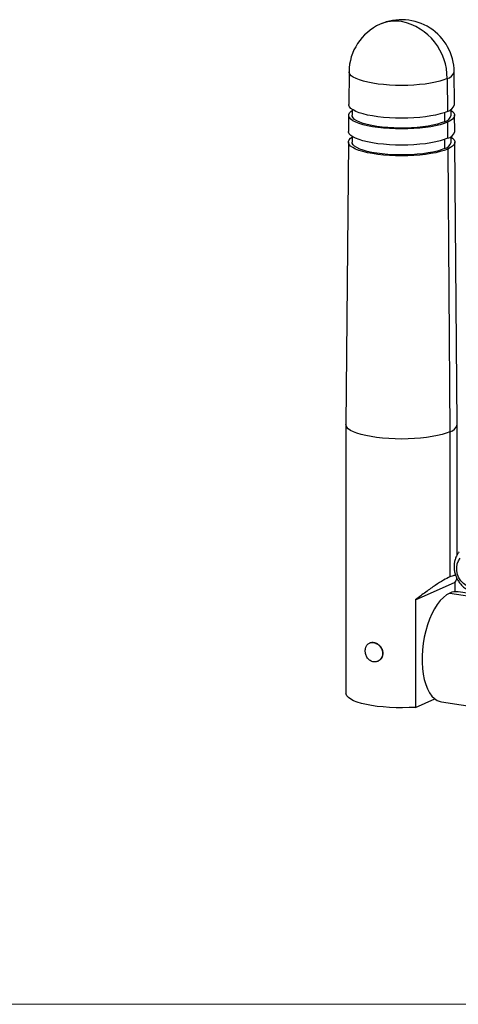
# Model space of a CAD drawing. Header units: millimetres. Extents: x 0 to 415, y 0 to 292.
# Tile 4 of 11: x 131 to 170, y 5 to 93. Entities that reach past the tile are written whole.
import ezdxf

# ---------------------------------------------------------------- set-up
doc = ezdxf.new("R2010")
doc.units = ezdxf.units.MM

msp = doc.modelspace()

# ---------------------------------------------------------------- linework, layer by layer
at = {"color": 7, "linetype": 'Continuous', "lineweight": 25}
for p, q in [((160.202, 88.783), (160.176, 85.847)), ((169.677, 85.847), (169.651, 88.783)), ((169.018, 88.169), (169.04, 85.229)), ((160.476, 85.414), (160.476, 84.878)), ((168.78, 85.125), (168.78, 84.302)), ((169.377, 84.878), (169.377, 85.414)), ((160.168, 84.881), (160.155, 83.432)), ((169.048, 84.262), (169.058, 82.812)), ((169.698, 83.432), (169.685, 84.881)), ((160.147, 82.466), (159.926, 57.086)), ((160.476, 82.984), (160.476, 82.463)), ((168.78, 82.701), (168.78, 81.887)), ((169.377, 82.463), (169.377, 82.984)), ((169.926, 57.086), (169.706, 82.466)), ((169.066, 81.845), (169.257, 56.436)), ((159.926, 57.083), (159.926, 32.935)), ((169.926, 45.401), (169.926, 57.083)), ((169.257, 56.436), (169.257, 43.396)), ((166.172, 41.341), (169.743, 42.942)), ((169.743, 42.073), (169.743, 42.942)), ((169.257, 41.948), (180.38, 40.285)), ((180.506, 40.492), (169.995, 42.063)), ((166.172, 41.341), (166.172, 31.682)), ((162.068, 37.47), (162.032, 37.454)), ((163.247, 36.546), (163.221, 36.535)), ((162.768, 35.811), (162.804, 35.827)), ((166.172, 31.682), (167.897, 32.455)), ((168.518, 32.173), (179.162, 30.582))]:
    msp.add_line(p, q, dxfattribs=at)
at = {"color": 7, "linetype": 'Continuous', "lineweight": 18}
msp.add_line((5, 5), (415, 5), dxfattribs=at)
at = {"color": 7, "linetype": 'Continuous', "lineweight": 25, "flags": 128}
for points in [[(169.018, 88.169), (168.716, 88.05), (168.363, 87.941), (167.963, 87.843), (167.523, 87.758), (167.047, 87.687), (166.542, 87.631), (166.016, 87.59), (165.475, 87.565), (164.926, 87.557), (164.378, 87.565), (163.837, 87.59), (163.31, 87.631), (162.806, 87.687), (162.33, 87.758), (161.889, 87.843), (161.49, 87.941), (161.137, 88.05), (160.835, 88.169), (160.588, 88.296), (160.4, 88.429), (160.273, 88.568), (160.21, 88.709), (160.202, 88.783)], [(169.04, 85.229), (168.737, 85.11), (168.382, 85), (167.98, 84.902), (167.537, 84.817), (167.058, 84.745), (166.551, 84.689), (166.022, 84.648), (165.478, 84.623), (164.926, 84.614), (164.375, 84.623), (163.831, 84.648), (163.302, 84.689), (162.794, 84.745), (162.316, 84.817), (161.873, 84.902), (161.471, 85), (161.116, 85.11), (160.813, 85.229), (160.565, 85.357), (160.376, 85.491), (160.248, 85.63), (160.184, 85.772), (160.176, 85.847)], [(169.048, 84.262), (168.743, 84.142), (168.388, 84.033), (167.985, 83.934), (167.541, 83.849), (167.062, 83.777), (166.554, 83.721), (166.024, 83.68), (165.479, 83.655), (164.926, 83.646), (164.374, 83.655), (163.829, 83.68), (163.299, 83.721), (162.791, 83.777), (162.311, 83.849), (161.868, 83.934), (161.465, 84.033), (161.109, 84.142), (160.805, 84.262), (160.557, 84.39), (160.368, 84.525), (160.24, 84.664), (160.176, 84.806), (160.176, 84.95), (160.24, 85.092), (160.368, 85.231), (160.476, 85.314)], [(169.377, 85.314), (169.485, 85.231), (169.613, 85.092), (169.677, 84.95), (169.677, 84.806), (169.613, 84.664), (169.485, 84.525), (169.296, 84.39), (169.048, 84.262)], [(168.78, 84.302), (168.484, 84.186), (168.136, 84.08), (167.741, 83.986), (167.305, 83.904), (166.834, 83.837), (166.336, 83.785), (165.817, 83.749), (165.285, 83.73), (164.747, 83.727), (164.213, 83.741), (163.688, 83.772), (163.182, 83.818), (162.701, 83.88), (162.253, 83.957), (161.844, 84.047), (161.479, 84.15), (161.165, 84.262), (160.906, 84.384), (160.705, 84.513), (160.566, 84.648), (160.491, 84.785), (160.476, 84.878)], [(169.058, 82.812), (168.754, 82.692), (168.397, 82.582), (167.993, 82.483), (167.548, 82.397), (167.068, 82.326), (166.558, 82.269), (166.027, 82.227), (165.48, 82.203), (164.926, 82.194), (164.372, 82.203), (163.826, 82.227), (163.295, 82.269), (162.785, 82.326), (162.305, 82.397), (161.859, 82.483), (161.456, 82.582), (161.099, 82.692), (160.794, 82.812), (160.545, 82.94), (160.356, 83.075), (160.228, 83.215), (160.163, 83.357), (160.155, 83.432)], [(169.066, 81.845), (168.76, 81.724), (168.403, 81.614), (167.999, 81.516), (167.553, 81.43), (167.072, 81.358), (166.561, 81.301), (166.029, 81.259), (165.481, 81.234), (164.926, 81.226), (164.372, 81.234), (163.824, 81.259), (163.292, 81.301), (162.781, 81.358), (162.3, 81.43), (161.854, 81.516), (161.45, 81.614), (161.093, 81.724), (160.787, 81.845), (160.538, 81.973), (160.348, 82.108), (160.219, 82.248), (160.155, 82.391), (160.155, 82.535), (160.219, 82.678), (160.348, 82.818), (160.476, 82.914)], [(168.78, 81.887), (168.484, 81.771), (168.136, 81.665), (167.741, 81.571), (167.305, 81.49), (166.834, 81.423), (166.336, 81.371), (165.817, 81.335), (165.285, 81.315), (164.747, 81.312), (164.213, 81.326), (163.688, 81.357), (163.182, 81.404), (162.701, 81.466), (162.253, 81.542), (161.844, 81.632), (161.479, 81.735), (161.165, 81.848), (160.906, 81.969), (160.705, 82.098), (160.566, 82.233), (160.491, 82.37), (160.476, 82.463)], [(169.377, 82.914), (169.505, 82.818), (169.633, 82.678), (169.698, 82.535), (169.698, 82.391), (169.633, 82.248), (169.505, 82.108), (169.315, 81.973), (169.066, 81.845)], [(169.257, 56.436), (168.937, 56.311), (168.563, 56.195), (168.14, 56.092), (167.674, 56.002), (167.17, 55.927), (166.637, 55.867), (166.079, 55.824), (165.507, 55.798), (164.926, 55.789), (164.346, 55.798), (163.773, 55.824), (163.216, 55.867), (162.682, 55.927), (162.179, 56.002), (161.712, 56.092), (161.29, 56.195), (160.916, 56.311), (160.596, 56.436), (160.335, 56.571), (160.136, 56.712), (160.002, 56.859), (159.935, 57.008), (159.926, 57.086)], [(172.263, 42.848), (172.061, 42.658), (171.822, 42.524), (171.558, 42.454), (171.278, 42.449), (170.997, 42.511), (170.724, 42.636), (170.474, 42.82), (170.256, 43.053), (170.081, 43.326), (169.955, 43.627), (169.885, 43.942), (169.873, 44.259), (169.92, 44.563), (170.024, 44.84), (170.18, 45.079)], [(169.257, 41.948), (168.966, 41.785), (168.68, 41.559), (168.401, 41.273), (168.135, 40.931), (167.883, 40.537), (167.65, 40.097), (167.438, 39.617), (167.251, 39.103), (167.091, 38.562), (166.961, 38.002), (166.862, 37.429), (166.795, 36.853), (166.761, 36.28), (166.761, 35.718), (166.795, 35.176), (166.862, 34.659), (166.961, 34.176), (167.091, 33.733), (167.251, 33.335), (167.438, 32.988), (167.65, 32.698), (167.883, 32.467), (168.135, 32.299), (168.401, 32.196), (168.518, 32.173)], [(166.172, 31.682), (165.597, 31.653), (165.012, 31.641), (164.427, 31.648), (163.848, 31.672), (163.284, 31.713), (162.742, 31.771), (162.231, 31.845), (161.757, 31.935), (161.326, 32.037), (160.944, 32.153), (160.618, 32.279), (160.351, 32.414), (160.146, 32.556), (160.007, 32.703), (159.936, 32.854), (159.926, 32.935)]]:
    msp.add_lwpolyline(points, dxfattribs=at)
at = {"color": 7, "linetype": 'Continuous', "lineweight": 25}
for centre, radius, start, end in [((164.926, 88.742), 4.725, 114.14611, 179.50261), ((164.926, 88.742), 4.725, 0.49739, 114.14611), ((164.387, 89.912), 3.436, 80.96139, 113.91913), ((163.823, 88.229), 5.195, 359.33562, 77.74), ((168.819, 89.007), 0.862, 283.36357, 344.90833), ((168.84, 86.072), 0.867, 283.36357, 344.90833), ((168.6, 85.086), 0.804, 282.98071, 345.03334), ((168.857, 83.658), 0.87, 283.36357, 344.90833), ((168.6, 82.671), 0.804, 282.98071, 345.03334), ((169.046, 57.324), 0.912, 283.36357, 344.90833), ((169.819, 40.77), 1.305, 82.23348, 115.52878)]:
    msp.add_arc(centre, radius, start, end, dxfattribs=at)
for points, knots in [([(170.107, 45.667), (170.058, 45.604), (169.943, 45.455), (169.804, 45.189), (169.697, 44.874), (169.64, 44.54), (169.633, 44.195), (169.679, 43.847), (169.777, 43.504), (169.925, 43.177), (170.12, 42.873), (170.358, 42.603), (170.634, 42.373), (170.939, 42.192), (171.266, 42.066), (171.604, 41.998), (171.942, 41.992), (172.272, 42.041), (172.476, 42.121), (172.577, 42.16)], [0, 0, 0, 0, 0.042193, 0.09966, 0.157506, 0.216043, 0.275279, 0.335143, 0.395526, 0.456331, 0.517484, 0.578889, 0.640428, 0.701904, 0.763047, 0.823571, 0.883263, 0.942048, 1, 1, 1, 1]), ([(169.257, 43.396), (169.095, 43.324), (168.903, 43.224), (168.465, 42.969), (168.218, 42.814), (167.683, 42.458), (167.395, 42.256), (166.796, 41.82), (166.485, 41.585), (166.172, 41.341)], [0, 0, 0, 0, 0.25, 0.25, 0.5, 0.5, 0.75, 0.75, 1, 1, 1, 1]), ([(169.78, 43.527), (169.735, 43.534), (169.627, 43.549), (169.393, 43.452), (169.257, 43.396)], [0, 0, 0, 0, 0.419502, 1, 1, 1, 1]), ([(169.743, 42.942), (169.806, 43.046), (169.881, 43.172), (169.893, 43.251), (169.895, 43.265)], [0, 0, 0, 0, 0.833286, 1, 1, 1, 1]), ([(161.662, 36.768), (161.663, 36.795), (161.664, 36.85), (161.674, 36.931), (161.691, 37.012), (161.72, 37.106), (161.773, 37.222), (161.89, 37.377), (162.099, 37.505), (162.399, 37.524), (162.712, 37.413), (162.949, 37.219), (163.087, 37.026), (163.164, 36.865), (163.212, 36.705), (163.218, 36.59), (163.221, 36.535)], [0, 0, 0, 0, 0.030035, 0.060964, 0.092793, 0.125531, 0.177884, 0.25079, 0.375392, 0.499959, 0.624623, 0.749448, 0.822367, 0.874776, 0.93917, 1, 1, 1, 1]), ([(162.074, 37.458), (162.093, 37.471), (162.19, 37.536), (162.427, 37.529), (162.737, 37.426), (163.01, 37.2), (163.207, 36.892), (163.233, 36.662), (163.247, 36.546)], [0, 0, 0, 0, 0.047358, 0.237891, 0.42838, 0.618768, 0.80906, 1, 1, 1, 1]), ([(163.221, 36.535), (163.221, 36.507), (163.219, 36.452), (163.207, 36.37), (163.186, 36.288), (163.151, 36.191), (163.087, 36.07), (162.95, 35.905), (162.713, 35.765), (162.4, 35.74), (162.1, 35.857), (161.89, 36.063), (161.773, 36.265), (161.709, 36.432), (161.67, 36.596), (161.665, 36.712), (161.662, 36.768)], [0, 0, 0, 0, 0.029992, 0.060872, 0.092648, 0.125329, 0.177703, 0.250522, 0.37517, 0.499897, 0.624597, 0.749229, 0.822087, 0.874381, 0.93899, 1, 1, 1, 1]), ([(163.247, 36.546), (163.233, 36.434), (163.206, 36.21), (163.03, 35.952), (162.868, 35.873), (162.798, 35.839)], [0, 0, 0, 0, 0.3639174, 0.727605, 1, 1, 1, 1])]:
    msp.add_open_spline(points, degree=3, knots=knots, dxfattribs=at)

doc.saveas('drawing.dxf')
